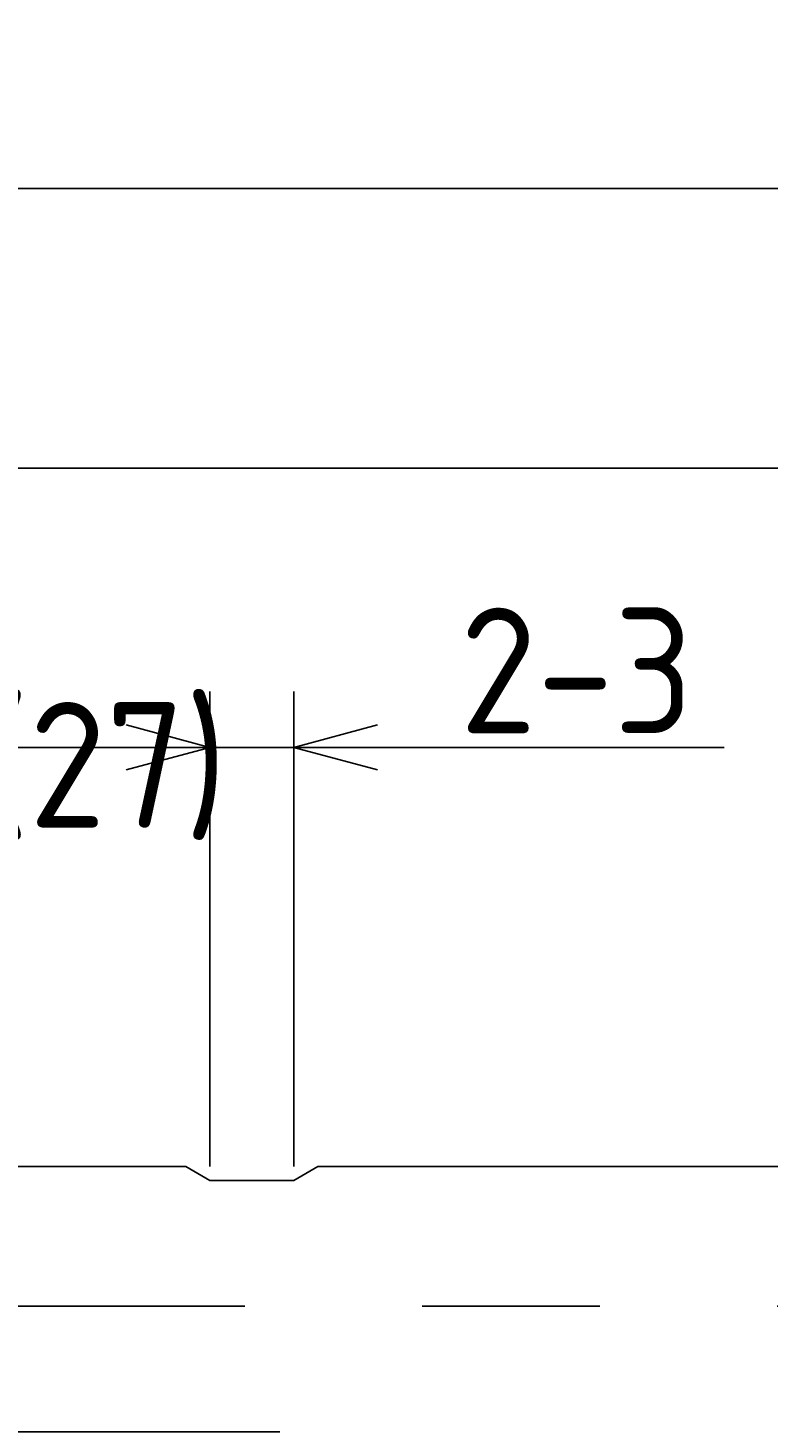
# Model space of a CAD drawing. Extents: x 80 to 394, y 149 to 224.
# Tile 5 of 12: x 134 to 160, y 174 to 224. Entities that reach past the tile are written whole.
import ezdxf

# ---------------------------------------------------------------- set-up
doc = ezdxf.new("R2010")
doc.units = 0
doc.linetypes.add('CENTER', pattern=[50.8, 31.75, -6.35, 6.35, -6.35])
doc.layers.get('0').update_dxf_attribs({"linetype": 'CONTINUOUS'})
doc.layers.get('DEFPOINTS').update_dxf_attribs({"linetype": 'CONTINUOUS'})
for name, color, linetype in [('18-0-CON', 3, 'CONTINUOUS'), ('図形', 7, 'CONTINUOUS'), ('図枠', 7, 'CONTINUOUS'), ('寸法_文字', 3, 'CONTINUOUS')]:
    doc.layers.add(name, color=color, linetype=linetype)
doc.layers.get('0').off()
doc.styles.add('DIMENSION', font='isocp.shx', dxfattribs={"bigfont": 'bigfont.shx'})
doc.dimstyles.get("Standard").update_dxf_attribs({"dimtxt": 0.18, "dimasz": 0.18, "dimexe": 0.18, "dimexo": 0.0625, "dimgap": 0.09, "dimtad": 0, "dimtih": 1, "dimtoh": 1, "dimzin": 0, "dimcen": 0.09, "dimazin": 3, "dimtfac": 1, "dimtofl": 0, "dimtmove": 0, "dimatfit": 3})

# ---------------------------------------------------------------- blocks, each defined once
blk = doc.blocks.new('_OPEN30')
at = {"color": 0, "linetype": 'BYBLOCK'}
for p, q in [((-1, 0.268), (0, 0)), ((0, 0), (-1, -0.268)), ((0, 0), (-1, 0))]:
    blk.add_line(p, q, dxfattribs=at)
blk = doc.blocks.new('*U55')
at = {"layer": '寸法_文字', "color": 161, "style": 'DIMENSION'}
blk.add_text('150', height=4.5, dxfattribs=at).set_placement((182.441, 208.702))
blk = doc.blocks.new('*D54')
at = {"layer": 'DEFPOINTS', "color": 0, "linetype": 'BYBLOCK'}
for p in [(261.717, 208.202), (261.717, 182.402), (111.717, 181.902)]:
    blk.add_point(p, dxfattribs=at)
at = {"layer": '寸法_文字', "color": 161, "linetype": 'BYBLOCK'}
for p, q in [((111.717, 182.402), (111.717, 210.202)), ((261.717, 182.902), (261.717, 210.202)), ((114.717, 208.202), (258.717, 208.202))]:
    blk.add_line(p, q, dxfattribs=at)
at = {"layer": '図枠'}
blk.add_blockref('*U55', (0, 0), dxfattribs=at)
at = {"layer": '寸法_文字', "color": 161, "linetype": 'BYBLOCK', "xscale": 3, "yscale": 3, "zscale": 3, "rotation": 180}
blk.add_blockref('_OPEN30', (111.717, 208.202), dxfattribs=at)
at = {"layer": '寸法_文字', "color": 161, "linetype": 'BYBLOCK', "xscale": 3, "yscale": 3, "zscale": 3}
blk.add_blockref('_OPEN30', (261.717, 208.202), dxfattribs=at)
blk = doc.blocks.new('*U61')
at = {"layer": '寸法_文字', "color": 161, "style": 'DIMENSION'}
blk.add_text('(255)', height=4.5, dxfattribs=at).set_placement((232.692, 218.927))
blk = doc.blocks.new('*D60')
at = {"layer": 'DEFPOINTS', "color": 0, "linetype": 'BYBLOCK'}
for p in [(111.717, 218.202), (111.717, 181.902), (366.717, 179.252)]:
    blk.add_point(p, dxfattribs=at)
at = {"layer": '寸法_文字', "color": 161, "linetype": 'BYBLOCK'}
for p, q in [((111.717, 182.402), (111.717, 220.202)), ((366.717, 179.752), (366.717, 220.202)), ((363.717, 218.202), (114.717, 218.202))]:
    blk.add_line(p, q, dxfattribs=at)
at = {"layer": '図枠'}
blk.add_blockref('*U61', (0, 0), dxfattribs=at)
at = {"layer": '寸法_文字', "color": 161, "linetype": 'BYBLOCK', "xscale": 3, "yscale": 3, "zscale": 3, "rotation": 180}
blk.add_blockref('_OPEN30', (111.717, 218.202), dxfattribs=at)
at = {"layer": '寸法_文字', "color": 161, "linetype": 'BYBLOCK', "xscale": 3, "yscale": 3, "zscale": 3}
blk.add_blockref('_OPEN30', (366.717, 218.202), dxfattribs=at)
blk = doc.blocks.new('*D72')
at = {"layer": 'DEFPOINTS', "color": 0, "linetype": 'BYBLOCK'}
for p in [(140.217, 198.202), (113.217, 182.902), (140.217, 182.702)]:
    blk.add_point(p, dxfattribs=at)
at = {"layer": '寸法_文字', "color": 161, "linetype": 'BYBLOCK'}
for p, q in [((113.217, 183.402), (113.217, 200.202)), ((140.217, 183.202), (140.217, 200.202)), ((113.217, 198.202), (140.217, 198.202))]:
    blk.add_line(p, q, dxfattribs=at)
at = {"layer": '寸法_文字', "color": 161, "style": 'DIMENSION'}
blk.add_text('2-(27)', height=4.5, dxfattribs=at).set_placement((126.717, 195.327))
blk = doc.blocks.new('_NONE')
blk = doc.blocks.new('*U74')
at = {"layer": '寸法_文字', "color": 161, "style": 'DIMENSION'}
blk.add_text('2-3', height=4.5, dxfattribs=at).set_placement((149.157, 198.702))
blk = doc.blocks.new('*D73')
at = {"layer": 'DEFPOINTS', "color": 0, "linetype": 'BYBLOCK'}
for p in [(143.217, 198.202), (140.217, 182.702), (143.217, 182.702)]:
    blk.add_point(p, dxfattribs=at)
at = {"layer": '寸法_文字', "color": 161, "linetype": 'BYBLOCK'}
for p, q in [((140.217, 183.202), (140.217, 200.202)), ((143.217, 183.202), (143.217, 200.202)), ((137.217, 198.202), (134.217, 198.202)), ((140.217, 198.202), (143.217, 198.202)), ((146.217, 198.202), (158.618, 198.202))]:
    blk.add_line(p, q, dxfattribs=at)
at = {"layer": '図枠'}
blk.add_blockref('*U74', (0, 0), dxfattribs=at)
at = {"layer": '寸法_文字', "color": 161, "linetype": 'BYBLOCK', "xscale": 3, "yscale": 3, "zscale": 3}
blk.add_blockref('_OPEN30', (140.217, 198.202), dxfattribs=at)
at = {"layer": '寸法_文字', "color": 161, "linetype": 'BYBLOCK', "xscale": 3, "yscale": 3, "zscale": 3, "rotation": 180}
blk.add_blockref('_OPEN30', (143.217, 198.202), dxfattribs=at)
blk = doc.blocks.new('*D141')
at = {"layer": '18-0-CON', "color": 3}
for p, q in [((130.136, 176.704), (130.136, 179.704)), ((142.717, 173.704), (128.136, 173.704)), ((130.136, 173.704), (130.136, 173.202)), ((143.586, 173.202), (128.136, 173.202)), ((130.136, 170.202), (130.136, 148.952))]:
    blk.add_line(p, q, dxfattribs=at)
at = {"layer": 'DEFPOINTS', "color": 0}
for p in [(143.217, 173.704), (130.136, 173.202), (144.086, 173.202)]:
    blk.add_point(p, dxfattribs=at)
at = {"layer": '18-0-CON', "color": 3, "xscale": 3, "yscale": 3, "zscale": 3}
for p, rotation in [((130.136, 173.704), 270), ((130.136, 173.202), 90)]:
    blk.add_blockref('_OPEN30', p, dxfattribs=dict(at, rotation=rotation))
at = {"layer": '18-0-CON', "color": 3}
blk.add_text('2-0.5', height=4.5, dxfattribs=at).set_placement((118.386, 150.112))

msp = doc.modelspace()

# ---------------------------------------------------------------- linework, layer by layer
at = {"layer": '図形', "color": 0, "linetype": 'BYBLOCK'}
for p, q in [((113.517, 183.202), (139.351, 183.202)), ((140.217, 182.702), (139.351, 183.202)), ((144.083, 183.202), (143.217, 182.702)), ((144.083, 183.202), (260.917, 183.202)), ((143.217, 182.702), (140.217, 182.702))]:
    msp.add_line(p, q, dxfattribs=at)
at = {"layer": '図形', "color": 3, "linetype": 'CENTER'}
msp.add_line((109.717, 178.202), (367.717, 178.202), dxfattribs=at)

# ---------------------------------------------------------------- dimensions: what is measured, and where the dimension line sits
at = {"layer": '18-0-CON'}
dim = msp.add_linear_dim(base=(130.136, 173.202), p1=(143.217, 173.704), p2=(144.086, 173.202), angle=90, dimstyle='Standard', override={"dimdec": 1, "dimpost": '2-<>', "dimblk": 'OPEN30', "dimtmove": 0, "dimtzin": 0}, dxfattribs=at)
dim.commit()
dim.dimension.update_dxf_attribs({"geometry": '*D141', "text_midpoint": (127.386, 158.077)})
at = {"layer": '寸法_文字', "color": 3, "linetype": 'BYBLOCK'}
for base, p1, p2, override, picture, middle in [((111.717, 218.202), (366.717, 179.252), (111.717, 181.902), {"dimscale": 1, "dimpost": '(<>)'}, '*D60', (239.217, 221.177)), ((261.717, 208.202), (111.717, 181.902), (261.717, 182.402), {"dimscale": 1}, '*D54', (186.717, 210.952)), ((143.217, 198.202), (140.217, 182.702), (143.217, 182.702), {"dimscale": 1, "dimpost": '2-<>', "dimtol": 0, "dimtp": 0.1, "dimtm": 0}, '*D73', (153.918, 200.953)), ((140.217, 198.202), (113.217, 182.902), (140.217, 182.702), {"dimscale": 1, "dimpost": '2-(<>)', "dimblk1": 'NONE', "dimblk2": 'NONE', "dimsah": 1, "dimtol": 0, "dimtp": 0.1, "dimtm": 0, "dimtix": 1}, '*D72', (126.717, 201.177))]:
    dim = msp.add_linear_dim(base=base, p1=p1, p2=p2, dimstyle='Standard', override=override, dxfattribs=at)
    dim.commit()
    dim.dimension.update_dxf_attribs({"geometry": picture, "text_midpoint": middle})

doc.saveas('drawing.dxf')
